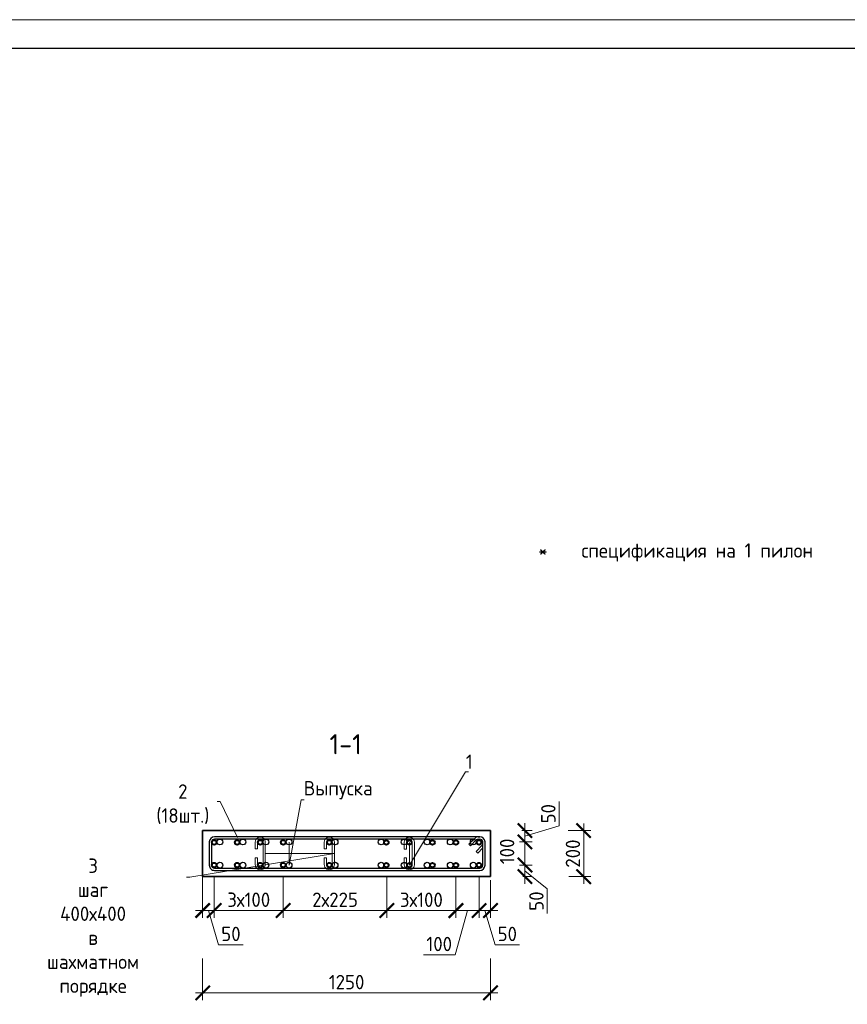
# Model space of a CAD drawing. Header units: millimetres. Extents: x 349531 to 1063351, y -131924 to 96186.
# Tile 154 of 228: x 697680 to 712055, y -53209 to -36112. Entities that reach past the tile are written whole.
import ezdxf
from ezdxf import colors
from ezdxf.entities.mleader import LeaderData, LeaderLine
from ezdxf.math import Vec2, Vec3

# ---------------------------------------------------------------- set-up
doc = ezdxf.new("R2010")
doc.units = ezdxf.units.MM
for name, color, linetype, lineweight in [('1 Стены', 3, 'Continuous', 30), ('Арм_шпильки', 143, 'Continuous', 18), ('Армирование', 3, 'Continuous', 40), ('подоснова', 151, 'Continuous', 5), ('РАЗМЕРЫ', 1, 'Continuous', 9), ('ТОНКИЕ', 7, 'Continuous', 9)]:
    doc.layers.add(name, color=color, linetype=linetype, lineweight=lineweight)
doc.layers.add('Колонна_ бетон', color=7, linetype='Continuous', lineweight=50, true_color=0xb4b496)
doc.layers.add('ТОЛСТЫЕ_ОСНОВНЫЕ', color=6, linetype='Continuous')
doc.styles.add('GOST 2.304', font='CS_Gost2304.shx')
doc.styles.add('GOST-2.304_Type-B', font='GOST_Common.ttf')
doc.dimstyles.new('мой 25', dxfattribs={"dimscale": 100, "dimtxt": 2.5, "dimasz": 2.5, "dimexe": 1.25, "dimexo": 0.625, "dimtad": 1, "dimdec": 0, "dimlfac": 0.5, "dimtxsty": 'GOST-2.304_Type-B', "dimblk": 'ARCHTICK', "dimcen": 2.5, "dimdle": 1.25, "dimaunit": 1, "dimadec": 1, "dimazin": 2, "dimtfac": 1, "dimtdec": 0, "dimtmove": 1, "dimatfit": 3, "dimfxl": 6, "dimfxlon": 1, "dimtfill": 1, "dimlwd": -1, "dimlwe": -1, "dimarcsym": 0})

# ---------------------------------------------------------------- blocks, each defined once
blk = doc.blocks.new('*U1380')
at = {"layer": 'ТОЛСТЫЕ_ОСНОВНЫЕ', "color": 6}
blk.add_lwpolyline([(20, 5), (415, 5), (415, 292), (20, 292)], close=True, dxfattribs=at)
at = {"layer": 'ТОНКИЕ'}
blk.add_lwpolyline([(0, 0), (420, 0), (420, 297), (0, 297)], close=True, dxfattribs=at)
blk = doc.blocks.new('*U555')
at = {"color": 0, "linetype": 'ByBlock', "lineweight": -2}
for p, q in [((-10, 1176.7), (-10, 12.5)), ((-10, 1169.7), (-10, 1176.7)), ((0, 1169.7), (0, 1176.7)), ((114.7, 1199.2), (12.5, 1199.2)), ((114.7, 1189.2), (12.5, 1189.2)), ((53.8, 1160.1), (28.3, 1185.6)), ((38.8, 1189.3), (60.9, 1167.2)), ((60.9, 1167.2), (53.8, 1160.1)), ((127.2, 12.5), (127.2, 1176.7)), ((137.2, 12.5), (137.2, 1176.7)), ((22, 1128.4), (-3.4, 1153.8)), ((0, 1150.4), (0, 12.5)), ((3.7, 1160.9), (29.1, 1135.5)), ((29.1, 1135.5), (22, 1128.4)), ((12.5, 0), (114.7, 0)), ((12.5, -10), (114.7, -10))]:
    blk.add_line(p, q, dxfattribs=at)
for centre, radius, start, end in [((12.5, 1176.7), 22.5, 90, 180), ((12.5, 1169.7), 22.5, 180, 225), ((12.5, 1176.7), 12.5, 90, 180), ((12.5, 1169.7), 12.5, 180, 225), ((19.5, 1176.7), 12.5, 45, 90), ((114.7, 1176.7), 22.5, 0, 90), ((114.7, 1176.7), 12.5, 0, 90), ((12.5, 12.5), 22.5, 180, 270), ((12.5, 12.5), 12.5, 180, 270), ((114.7, 12.5), 12.5, 270, 0), ((114.7, 12.5), 22.5, 270, 0)]:
    blk.add_arc(centre, radius, start, end, dxfattribs=at)
at = {"style": 'GOST 2.304', "oblique": 15, "flags": 9}
for tag, p in [('ДИАМЕТР', (-52.8, -63)), ('КЛАСС', (-53, -68.7)), ('ДЛИНА', (-52.5, -73.8)), ('ПОЗИЦИЯ', (-52.3, -58)), ('МАССА', (-52.3, -78.3))]:
    blk.add_attdef(tag, p, '', height=2.5, dxfattribs=at)
blk = doc.blocks.new('_ArchTick')
at = {"color": 0, "linetype": 'ByBlock', "const_width": 0.15}
blk.add_lwpolyline([(-0.5, -0.5), (0.5, 0.5)], dxfattribs=at)
blk = doc.blocks.new('*D549')
at = {"layer": 'DEFPOINTS', "color": 0, "transparency": 16777216}
for p in [(705858, -50191, -2880), (705658, -50390, -2880), (706456, -50390)]:
    blk.add_point(p, dxfattribs=at)
at = {"layer": 'РАЗМЕРЫ', "color": 0, "linetype": 'Continuous', "transparency": 16777216}
for p, q in [((707049, -50112), (707049, -49687)), ((706456, -50066), (706456, -50515)), ((706404, -50191), (706581, -50191)), ((706456, -50290), (707049, -50112)), ((706359, -50390), (706581, -50390))]:
    blk.add_line(p, q, dxfattribs=at)
at = {"layer": 'РАЗМЕРЫ', "color": 0, "transparency": 16777216, "xscale": 250, "yscale": 250, "zscale": 250}
for p, rotation in [((706456, -50191), 90), ((706456, -50390), 270)]:
    blk.add_blockref('_ArchTick', p, dxfattribs=dict(at, rotation=rotation))
at = {"layer": 'РАЗМЕРЫ', "color": 0, "transparency": 16777216, "insert": (706862, -49900), "char_height": 250, "attachment_point": 5, "rotation": 90, "style": 'GOST-2.304_Type-B', "bg_fill": 3, "box_fill_scale": 1.1, "bg_fill_color": 256, "bg_fill_true_color": 13158600, "bg_fill_transparency": 0}
blk.add_mtext('50', dxfattribs=at)
blk = doc.blocks.new('*D550')
at = {"layer": 'DEFPOINTS', "color": 0, "transparency": 16777216}
for p in [(705658, -50791, -2880), (706456, -50791), (706360, -50991)]:
    blk.add_point(p, dxfattribs=at)
at = {"layer": 'РАЗМЕРЫ', "color": 0, "linetype": 'Continuous', "transparency": 16777216}
for p, q in [((706456, -51116), (706456, -50666)), ((706359, -50791), (706581, -50791)), ((706456, -50891), (706842, -51205)), ((706422, -50991), (706581, -50991)), ((706842, -51205), (706842, -51630))]:
    blk.add_line(p, q, dxfattribs=at)
at = {"layer": 'РАЗМЕРЫ', "color": 0, "transparency": 16777216, "xscale": 250, "yscale": 250, "zscale": 250}
for p, rotation in [((706456, -50791), 90), ((706456, -50991), 270)]:
    blk.add_blockref('_ArchTick', p, dxfattribs=dict(at, rotation=rotation))
at = {"layer": 'РАЗМЕРЫ', "color": 0, "transparency": 16777216, "insert": (706655, -51417), "char_height": 250, "attachment_point": 5, "rotation": 90, "style": 'GOST-2.304_Type-B', "bg_fill": 3, "box_fill_scale": 1.1, "bg_fill_color": 256, "bg_fill_true_color": 13158600, "bg_fill_transparency": 0}
blk.add_mtext('50', dxfattribs=at)
blk = doc.blocks.new('*D551')
at = {"layer": 'DEFPOINTS', "color": 0, "transparency": 16777216}
for p in [(706456, -50390, 2880), (706456, -50390)]:
    blk.add_point(p, dxfattribs=at)
at = {"layer": 'РАЗМЕРЫ', "color": 0, "linetype": 'Continuous', "transparency": 16777216}
for p, q in [((706456, -50916), (706456, -50265)), ((706549, -50390), (706581, -50390)), ((706388, -50791), (706581, -50791))]:
    blk.add_line(p, q, dxfattribs=at)
at = {"layer": 'РАЗМЕРЫ', "color": 0, "transparency": 16777216, "insert": (706146, -50554), "char_height": 250, "attachment_point": 5, "rotation": 90, "style": 'GOST-2.304_Type-B', "bg_fill": 3, "box_fill_scale": 1.1, "bg_fill_color": 256, "bg_fill_true_color": 13158600, "bg_fill_transparency": 0}
blk.add_mtext('100', dxfattribs=at)
at = {"layer": 'DEFPOINTS', "color": 0, "transparency": 16777216}
blk.add_point((706325, -50791), dxfattribs=at)
at = {"layer": 'РАЗМЕРЫ', "color": 0, "transparency": 16777216, "xscale": 250, "yscale": 250, "zscale": 250}
for p, rotation in [((706456, -50390), 90), ((706456, -50791), 270)]:
    blk.add_blockref('_ArchTick', p, dxfattribs=dict(at, rotation=rotation))
blk = doc.blocks.new('*D552')
at = {"layer": 'DEFPOINTS', "color": 0, "transparency": 16777216}
for p in [(701058, -50791), (702258, -50791), (701058, -51581)]:
    blk.add_point(p, dxfattribs=at)
at = {"layer": 'РАЗМЕРЫ', "color": 0, "linetype": 'Continuous', "transparency": 16777216}
for p, q in [((701058, -50981), (701058, -51706)), ((702258, -50981), (702258, -51706)), ((702383, -51581), (700933, -51581))]:
    blk.add_line(p, q, dxfattribs=at)
at = {"layer": 'РАЗМЕРЫ', "color": 0, "transparency": 16777216, "insert": (701658, -51393), "char_height": 250, "attachment_point": 5, "style": 'GOST-2.304_Type-B', "bg_fill": 3, "box_fill_scale": 1.1, "bg_fill_color": 256, "bg_fill_true_color": 13158600, "bg_fill_transparency": 0}
blk.add_mtext('3х100', dxfattribs=at)
at = {"layer": 'РАЗМЕРЫ', "color": 0, "transparency": 16777216, "xscale": 250, "yscale": 250, "zscale": 250, "rotation": 180}
blk.add_blockref('_ArchTick', (701058, -51581), dxfattribs=at)
at = {"layer": 'РАЗМЕРЫ', "color": 0, "transparency": 16777216, "xscale": 250, "yscale": 250, "zscale": 250}
blk.add_blockref('_ArchTick', (702258, -51581), dxfattribs=at)
blk = doc.blocks.new('*D553')
at = {"layer": 'DEFPOINTS', "color": 0, "transparency": 16777216}
for p in [(702258, -50791), (704057, -50991), (704057, -51581)]:
    blk.add_point(p, dxfattribs=at)
at = {"layer": 'РАЗМЕРЫ', "color": 0, "linetype": 'Continuous', "transparency": 16777216}
for p, q in [((702258, -50981), (702258, -51706)), ((704057, -51054), (704057, -51706)), ((702133, -51581), (704182, -51581))]:
    blk.add_line(p, q, dxfattribs=at)
at = {"layer": 'РАЗМЕРЫ', "color": 0, "transparency": 16777216, "xscale": 250, "yscale": 250, "zscale": 250, "rotation": 180}
blk.add_blockref('_ArchTick', (702258, -51581), dxfattribs=at)
at = {"layer": 'РАЗМЕРЫ', "color": 0, "transparency": 16777216, "xscale": 250, "yscale": 250, "zscale": 250}
blk.add_blockref('_ArchTick', (704057, -51581), dxfattribs=at)
at = {"layer": 'РАЗМЕРЫ', "color": 0, "transparency": 16777216, "insert": (703158, -51393), "char_height": 250, "attachment_point": 5, "style": 'GOST-2.304_Type-B', "bg_fill": 3, "box_fill_scale": 1.1, "bg_fill_color": 256, "bg_fill_true_color": 13158600, "bg_fill_transparency": 0}
blk.add_mtext('2х225', dxfattribs=at)
blk = doc.blocks.new('*D554')
at = {"layer": 'DEFPOINTS', "color": 0, "transparency": 16777216}
for p in [(705658, -50791), (705858, -50991), (705858, -51581)]:
    blk.add_point(p, dxfattribs=at)
at = {"layer": 'РАЗМЕРЫ', "color": 0, "linetype": 'Continuous', "transparency": 16777216}
for p, q in [((705658, -50981), (705658, -51706)), ((705858, -51054), (705858, -51706)), ((705533, -51581), (705983, -51581)), ((705758, -51581), (705936, -52174)), ((705936, -52174), (706361, -52174))]:
    blk.add_line(p, q, dxfattribs=at)
at = {"layer": 'РАЗМЕРЫ', "color": 0, "transparency": 16777216, "xscale": 250, "yscale": 250, "zscale": 250, "rotation": 180}
blk.add_blockref('_ArchTick', (705658, -51581), dxfattribs=at)
at = {"layer": 'РАЗМЕРЫ', "color": 0, "transparency": 16777216, "xscale": 250, "yscale": 250, "zscale": 250}
blk.add_blockref('_ArchTick', (705858, -51581), dxfattribs=at)
at = {"layer": 'РАЗМЕРЫ', "color": 0, "transparency": 16777216, "insert": (706149, -51987), "char_height": 250, "attachment_point": 5, "style": 'GOST-2.304_Type-B', "bg_fill": 3, "box_fill_scale": 1.1, "bg_fill_color": 256, "bg_fill_true_color": 13158600, "bg_fill_transparency": 0}
blk.add_mtext('50', dxfattribs=at)
blk = doc.blocks.new('*U518')
for p, q in [((-8, 0), (-7.4, 4.7)), ((-7.4, 4.7), (-5.6, 9)), ((-5.6, 9), (-2.7, 12.7)), ((-2.7, 12.7), (1, 15.6)), ((1, 15.6), (5.3, 17.4)), ((5.3, 17.4), (10, 18)), ((34, 18), (10, 18)), ((10, 10), (34, 10)), ((34, 10), (34, 18)), ((66, 18), (90, 18)), ((66, 10), (66, 18)), ((90, 10), (66, 10)), ((94.7, 17.4), (90, 18)), ((99, 15.6), (94.7, 17.4)), ((102.7, 12.7), (99, 15.6)), ((105.6, 9), (102.7, 12.7)), ((107.4, 4.7), (105.6, 9)), ((108, 0), (107.4, 4.7)), ((107.4, -4.7), (108, 0)), ((-7.4, -4.7), (-8, 0)), ((-5.6, -9), (-7.4, -4.7)), ((-2.7, -12.7), (-5.6, -9)), ((1, -15.6), (-2.7, -12.7)), ((5.3, -17.4), (1, -15.6)), ((10, -18), (5.3, -17.4)), ((10, -18), (90, -18)), ((90, -18), (94.7, -17.4)), ((94.7, -17.4), (99, -15.6)), ((99, -15.6), (102.7, -12.7)), ((102.7, -12.7), (105.6, -9)), ((105.6, -9), (107.4, -4.7))]:
    blk.add_line(p, q)
at = {"color": 0, "linetype": 'ByBlock', "lineweight": -2}
for p, q in [((0, 0), (0.3, 2.6)), ((0.3, 2.6), (1.3, 5)), ((1.3, 5), (2.9, 7.1)), ((2.9, 7.1), (5, 8.7)), ((5, 8.7), (7.4, 9.7)), ((7.4, 9.7), (10, 10)), ((92.6, 9.7), (90, 10)), ((95, 8.7), (92.6, 9.7)), ((97.1, 7.1), (95, 8.7)), ((98.7, 5), (97.1, 7.1)), ((99.7, 2.6), (98.7, 5)), ((100, 0), (99.7, 2.6)), ((99.7, -2.6), (100, 0)), ((0.3, -2.6), (0, 0)), ((1.3, -5), (0.3, -2.6)), ((2.9, -7.1), (1.3, -5)), ((5, -8.7), (2.9, -7.1)), ((7.4, -9.7), (5, -8.7)), ((10, -10), (7.4, -9.7)), ((10, -10), (90, -10)), ((90, -10), (92.6, -9.7)), ((92.6, -9.7), (95, -8.7)), ((95, -8.7), (97.1, -7.1)), ((97.1, -7.1), (98.7, -5)), ((98.7, -5), (99.7, -2.6))]:
    blk.add_line(p, q, dxfattribs=at)
at = {"style": 'GOST 2.304', "oblique": 15, "flags": 9}
for tag, p in [('ДИАМЕТР', (117.8, -62.2)), ('ДЛИНА', (118.1, -72.5)), ('ПОЗИЦИЯ', (118, -56.6)), ('КЛАСС', (118, -67.8)), ('МАССА', (118.7, -78.2))]:
    blk.add_attdef(tag, p, '', height=2.5, dxfattribs=at)
blk = doc.blocks.new('_None')
blk = doc.blocks.new('*D556')
at = {"layer": 'DEFPOINTS', "color": 0, "transparency": 16777216}
for p in [(704057, -50792), (705257, -50792), (704057, -51582)]:
    blk.add_point(p, dxfattribs=at)
at = {"layer": 'РАЗМЕРЫ', "color": 0, "linetype": 'Continuous', "transparency": 16777216}
for p, q in [((704057, -50982), (704057, -51707)), ((705257, -50982), (705257, -51707)), ((705382, -51582), (703932, -51582))]:
    blk.add_line(p, q, dxfattribs=at)
at = {"layer": 'РАЗМЕРЫ', "color": 0, "transparency": 16777216, "insert": (704657, -51394), "char_height": 250, "attachment_point": 5, "style": 'GOST-2.304_Type-B', "bg_fill": 3, "box_fill_scale": 1.1, "bg_fill_color": 256, "bg_fill_true_color": 13158600, "bg_fill_transparency": 0}
blk.add_mtext('3х100', dxfattribs=at)
at = {"layer": 'РАЗМЕРЫ', "color": 0, "transparency": 16777216, "xscale": 250, "yscale": 250, "zscale": 250, "rotation": 180}
blk.add_blockref('_ArchTick', (704057, -51582), dxfattribs=at)
at = {"layer": 'РАЗМЕРЫ', "color": 0, "transparency": 16777216, "xscale": 250, "yscale": 250, "zscale": 250}
blk.add_blockref('_ArchTick', (705257, -51582), dxfattribs=at)
blk = doc.blocks.new('*D557')
at = {"layer": 'DEFPOINTS', "color": 0, "transparency": 16777216}
for p in [(705257, -50794), (705658, -51060), (705658, -51581)]:
    blk.add_point(p, dxfattribs=at)
at = {"layer": 'РАЗМЕРЫ', "color": 0, "linetype": 'Continuous', "transparency": 16777216}
for p, q in [((705257, -50981), (705257, -51706)), ((705658, -51122), (705658, -51706)), ((705132, -51581), (705783, -51581)), ((705458, -51581), (705242, -52349)), ((705242, -52349), (704692, -52349))]:
    blk.add_line(p, q, dxfattribs=at)
at = {"layer": 'РАЗМЕРЫ', "color": 0, "transparency": 16777216, "xscale": 250, "yscale": 250, "zscale": 250, "rotation": 180}
blk.add_blockref('_ArchTick', (705257, -51581), dxfattribs=at)
at = {"layer": 'РАЗМЕРЫ', "color": 0, "transparency": 16777216, "xscale": 250, "yscale": 250, "zscale": 250}
blk.add_blockref('_ArchTick', (705658, -51581), dxfattribs=at)
at = {"layer": 'РАЗМЕРЫ', "color": 0, "transparency": 16777216, "insert": (704967, -52162), "char_height": 250, "attachment_point": 5, "style": 'GOST-2.304_Type-B', "bg_fill": 3, "box_fill_scale": 1.1, "bg_fill_color": 256, "bg_fill_true_color": 13158600, "bg_fill_transparency": 0}
blk.add_mtext('100', dxfattribs=at)
blk = doc.blocks.new('*D558')
at = {"layer": 'DEFPOINTS', "color": 0, "transparency": 16777216}
for p in [(700858, -50791), (701058, -50991), (701058, -51581)]:
    blk.add_point(p, dxfattribs=at)
at = {"layer": 'РАЗМЕРЫ', "color": 0, "linetype": 'Continuous', "transparency": 16777216}
for p, q in [((700858, -50981), (700858, -51706)), ((701058, -51054), (701058, -51706)), ((700733, -51581), (701183, -51581)), ((700958, -51581), (701136, -52174)), ((701136, -52174), (701561, -52174))]:
    blk.add_line(p, q, dxfattribs=at)
at = {"layer": 'РАЗМЕРЫ', "color": 0, "transparency": 16777216, "xscale": 250, "yscale": 250, "zscale": 250, "rotation": 180}
blk.add_blockref('_ArchTick', (700858, -51581), dxfattribs=at)
at = {"layer": 'РАЗМЕРЫ', "color": 0, "transparency": 16777216, "xscale": 250, "yscale": 250, "zscale": 250}
blk.add_blockref('_ArchTick', (701058, -51581), dxfattribs=at)
at = {"layer": 'РАЗМЕРЫ', "color": 0, "transparency": 16777216, "insert": (701349, -51987), "char_height": 250, "attachment_point": 5, "style": 'GOST-2.304_Type-B', "bg_fill": 3, "box_fill_scale": 1.1, "bg_fill_color": 256, "bg_fill_true_color": 13158600, "bg_fill_transparency": 0}
blk.add_mtext('50', dxfattribs=at)
blk = doc.blocks.new('*D1541')
at = {"layer": 'DEFPOINTS', "color": 0, "transparency": 16777216}
for p in [(705858, -50591), (700858, -50664), (705858, -53011)]:
    blk.add_point(p, dxfattribs=at)
at = {"layer": 'РАЗМЕРЫ', "color": 0, "linetype": 'Continuous', "transparency": 16777216}
for p, q in [((700858, -52411), (700858, -53136)), ((705858, -52411), (705858, -53136)), ((700733, -53011), (705983, -53011))]:
    blk.add_line(p, q, dxfattribs=at)
at = {"layer": 'РАЗМЕРЫ', "color": 0, "transparency": 16777216, "xscale": 250, "yscale": 250, "zscale": 250, "rotation": 180}
blk.add_blockref('_ArchTick', (700858, -53011), dxfattribs=at)
at = {"layer": 'РАЗМЕРЫ', "color": 0, "transparency": 16777216, "xscale": 250, "yscale": 250, "zscale": 250}
blk.add_blockref('_ArchTick', (705858, -53011), dxfattribs=at)
at = {"layer": 'РАЗМЕРЫ', "color": 0, "transparency": 16777216, "insert": (703358, -52824), "char_height": 250, "attachment_point": 5, "style": 'GOST-2.304_Type-B', "bg_fill": 3, "box_fill_scale": 1.1, "bg_fill_color": 256, "bg_fill_true_color": 13158600, "bg_fill_transparency": 0}
blk.add_mtext('1250', dxfattribs=at)
blk = doc.blocks.new('*D1542')
at = {"layer": 'DEFPOINTS', "color": 0, "transparency": 16777216}
for p in [(705750, -50192, -2880), (707476, -50192), (705811, -50992, -2880)]:
    blk.add_point(p, dxfattribs=at)
at = {"layer": 'РАЗМЕРЫ', "color": 0, "linetype": 'Continuous', "transparency": 16777216}
for p, q in [((707476, -51117), (707476, -50067)), ((707209, -50192), (707601, -50192)), ((707218, -50992), (707601, -50992))]:
    blk.add_line(p, q, dxfattribs=at)
at = {"layer": 'РАЗМЕРЫ', "color": 0, "transparency": 16777216, "xscale": 250, "yscale": 250, "zscale": 250}
for p, rotation in [((707476, -50192), 90), ((707476, -50992), 270)]:
    blk.add_blockref('_ArchTick', p, dxfattribs=dict(at, rotation=rotation))
at = {"layer": 'РАЗМЕРЫ', "color": 0, "transparency": 16777216, "insert": (707289, -50592), "char_height": 250, "attachment_point": 5, "rotation": 90, "style": 'GOST-2.304_Type-B', "bg_fill": 3, "box_fill_scale": 1.1, "bg_fill_color": 256, "bg_fill_true_color": 13158600, "bg_fill_transparency": 0}
blk.add_mtext('200', dxfattribs=at)

msp = doc.modelspace()

# ---------------------------------------------------------------- linework, layer by layer
at = {"layer": '1 Стены', "color": 252, "lineweight": 0, "true_color": 0x939598}
for p, q in [((700858.2, -50991.6, -2880), (700858.2, -50191.6, -2880)), ((700858.2, -50191.6, -2880), (705858.2, -50191.6, -2880)), ((705858.2, -50991.6, -2880), (700858.2, -50991.6, -2880))]:
    msp.add_line(p, q, dxfattribs=at)
at = {"layer": 'Армирование', "color": 3}
for centre in [(701058.2, -50397.6, -2880), (701458.2, -50397.6, -2880), (701858.2, -50397.6, -2880), (702258.2, -50397.6, -2880), (703058.2, -50397.6, -2880), (704048.1, -50399, -2880), (704448.1, -50399, -2880), (704848.1, -50399, -2880), (705256.9, -50399, -2880), (705658.2, -50397.6, -2880), (701058.2, -50791, -2880), (704448.1, -50792.4, -2880), (704848.1, -50792.4, -2880), (705256.9, -50792.4, -2880), (705658.2, -50791, -2880)]:
    msp.add_circle(centre, 40, dxfattribs=at)
at = {"layer": 'Колонна_ бетон', "color": 180, "linetype": 'Continuous', "lineweight": 35, "transparency": 33554687}
for p, q in [((700858.2, -50191), (705858.2, -50191)), ((700858.2, -50191), (700858.2, -50991)), ((705858.2, -50991), (705858.2, -50191)), ((700858.2, -50991), (705858.2, -50991))]:
    msp.add_line(p, q, dxfattribs=at)
at = {"layer": 'РАЗМЕРЫ', "color": 252, "linetype": 'Continuous', "lineweight": 30, "true_color": 0x939598}
for centre in [(701158.1, -50391, -2880), (701558.1, -50391, -2880), (701958.1, -50391, -2880), (702358.1, -50391, -2880), (703158.1, -50391, -2880), (703958.1, -50391, -2880), (704358.1, -50391, -2880), (704758.1, -50391, -2880), (705158.1, -50391, -2880), (705558.1, -50391, -2880), (701158.1, -50792.4, -2880), (701558.1, -50792.4, -2880), (701958.1, -50792.4, -2880), (702358.1, -50792.4, -2880), (703158.1, -50792.4, -2880), (703958.1, -50792.4, -2880), (704358.1, -50792.4, -2880), (704758.1, -50792.4, -2880), (705158.1, -50792.4, -2880), (705558.1, -50792.4, -2880)]:
    msp.add_circle(centre, 50, dxfattribs=at)

# ---------------------------------------------------------------- block references
at = {"xscale": 100, "yscale": 100, "zscale": 100}
msp.add_blockref('*U1380', (683333.2, -65811.7), dxfattribs=at)
at = {"lineweight": 30, "xscale": 3.959999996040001, "yscale": 3.959999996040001, "zscale": 3.959999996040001, "rotation": 269.9999999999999}
msp.add_blockref('*U555', (701013.6, -50341, -2880), dxfattribs=at)
at = {"layer": 'Арм_шпильки', "color": 3, "xscale": 4.875, "yscale": 4.875, "zscale": 4.875, "rotation": 89.99999999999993}
msp.add_blockref('*U518', (704448.1, -50834.2, -2880), dxfattribs=at)

# ---------------------------------------------------------------- texts
at = {"ltscale": 100, "insert": (706437, -45203.2), "char_height": 250, "width": 17398.124, "attachment_point": 1, "style": 'GOST-2.304_Type-B'}
msp.add_mtext('\\pxi-3,l4,t4;*^Iспецификация на 1 пилон', dxfattribs=at)
at = {"layer": 'РАЗМЕРЫ', "insert": (703342.5, -48692.8, -2880), "char_height": 350, "attachment_point": 5, "style": 'GOST-2.304_Type-B'}
msp.add_mtext_dynamic_manual_height_columns('1-1', width=3941.213, gutter_width=625, heights=[0], dxfattribs=at)

# ---------------------------------------------------------------- leaders
at = {"layer": 'подоснова'}
ml = msp.add_multileader_mtext('Standard', dxfattribs=at)
ml.set_content('2 (18шт.)', color=256, style='GOST-2.304_Type-B')
ml.set_leader_properties(color=256, linetype='ByLayer', lineweight=15)
ml.set_arrow_properties(name='NONE')
ml.build(insert=Vec2(0, 0))
ml.multileader.update_dxf_attribs({"text_left_attachment_type": 6, "text_right_attachment_type": 6, "dogleg_length": 10, "arrow_head_size": 18})
ctx = ml.context
ctx.base_point, ctx.char_height, ctx.arrow_head_size, ctx.landing_gap_size, ctx.plane_origin = Vec3(699876.1, -49689.6, -2880), 250, 18, 20, Vec3(697773.2, -49143.5, -2880)
ctx.left_attachment, ctx.right_attachment, ctx.text_align_type = 6, 6, 1
notes = []
notes.append((ctx, [(1, (1, 1, 0), (701161.7, -49689.6, -2880), (-1, 0), 10, [(0, [(701463, -50313, -2880)], 0, [])])]))
ctx.mtext.insert, ctx.mtext.width, ctx.mtext.alignment, ctx.mtext.flow_direction = Vec3(700513.9, -49389.6, -2880), 22.898, 2, 5
for ctx, leaders in notes:
    for number, flags, end, landing, length, lines in leaders:
        leader = LeaderData()
        leader.index, (leader.has_last_leader_line, leader.has_dogleg_vector, leader.attachment_direction) = number, flags
        leader.last_leader_point, leader.dogleg_vector, leader.dogleg_length = Vec3(end), Vec3(landing), length
        for number, points, colour, breaks in lines:
            line = LeaderLine()
            line.index, line.vertices, line.color, line.breaks = number, Vec3.list(points), colors.encode_raw_color(colour), breaks
            leader.lines.append(line)
        ctx.leaders.append(leader)

# ---------------------------------------------------------------- next in the draw order: dimensions: what is measured, and where the dimension line sits
at = {"layer": 'РАЗМЕРЫ'}
dim = msp.add_linear_dim(base=(706455.5, -50389.6), p1=(705858.2, -50191, -2880), p2=(705658.2, -50389.6, -2880), angle=90, dimstyle='мой 25', override={"dimlfac": 0.25}, dxfattribs=at)
dim.commit()
dim.dimension.update_dxf_attribs({"geometry": '*D549', "text_midpoint": (706861.8, -50049.7)})
dim = msp.add_linear_dim(base=(706455.5, -50791), p1=(706359.7, -50991), p2=(705658.2, -50791, -2880), angle=90, dimstyle='мой 25', override={"dimlfac": 0.25}, dxfattribs=at)
dim.commit()
dim.dimension.update_dxf_attribs({"geometry": '*D550', "text_midpoint": (706842, -51267), "dimtype": 160})
dim = msp.add_linear_dim(base=(701058.2, -51580.6, -2880), p1=(702258.2, -50791, -2880), p2=(701058.2, -50791, -2880), angle=180, text='3х100', dimstyle='мой 25', override={"dimlfac": 0.25}, dxfattribs=at)
dim.commit()
dim.dimension.update_dxf_attribs({"geometry": '*D552', "text_midpoint": (701658.2, -51580.6, -2880), "dimtype": 160})

# ---------------------------------------------------------------- next in the draw order: linework, layer by layer
at = {"layer": 'Армирование', "color": 3}
for centre in [(701458.2, -50791, -2880), (701858.2, -50791, -2880)]:
    msp.add_circle(centre, 40, dxfattribs=at)

# ---------------------------------------------------------------- next in the draw order: block references
at = {"layer": 'Арм_шпильки', "color": 3, "xscale": 4.875, "yscale": 4.875, "zscale": 4.875, "rotation": 89.99999999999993}
msp.add_blockref('*U518', (701858.2, -50832.8, -2880), dxfattribs=at)

# ---------------------------------------------------------------- next in the draw order: dimensions: what is measured, and where the dimension line sits
at = {"layer": 'РАЗМЕРЫ'}
dim = msp.add_linear_dim(base=(706455.5, -50389.6, -2880), p1=(706325.2, -50791, -2880), p2=(706455.5, -50389.6), angle=90, dimstyle='мой 25', override={"dimlfac": 0.25}, dxfattribs=at)
dim.commit()
dim.dimension.update_dxf_attribs({"geometry": '*D551', "text_midpoint": (706334, -50553.9, -2880), "dimtype": 160})
dim = msp.add_linear_dim(base=(704056.9, -51580.6, -2880), p1=(702258.2, -50791, -2880), p2=(704056.9, -50991, -2880), angle=180, text='2х225', dimstyle='мой 25', override={"dimlfac": 0.25}, dxfattribs=at)
dim.commit()
dim.dimension.update_dxf_attribs({"geometry": '*D553', "text_midpoint": (703157.6, -51393.1, -2880)})

# ---------------------------------------------------------------- next in the draw order: linework, layer by layer
at = {"layer": 'Армирование', "color": 3}
for centre in [(702258.2, -50791, -2880), (703058.2, -50791, -2880), (704048.1, -50792.4, -2880)]:
    msp.add_circle(centre, 40, dxfattribs=at)

# ---------------------------------------------------------------- next in the draw order: block references
at = {"layer": 'Арм_шпильки', "color": 3, "xscale": 4.875, "yscale": 4.875, "zscale": 4.875, "rotation": 89.99999999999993}
msp.add_blockref('*U518', (703058.2, -50832.8, -2880), dxfattribs=at)

# ---------------------------------------------------------------- next in the draw order: dimensions: what is measured, and where the dimension line sits
at = {"layer": 'РАЗМЕРЫ'}
dim = msp.add_linear_dim(base=(705858.2, -51580.6, -2880), p1=(705658.2, -50791, -2880), p2=(705858.2, -50991, -2880), angle=180, dimstyle='мой 25', override={"dimlfac": 0.25}, dxfattribs=at)
dim.commit()
dim.dimension.update_dxf_attribs({"geometry": '*D554', "text_midpoint": (705998.8, -51986.8, -2880)})

# ---------------------------------------------------------------- next in the draw order: leaders
at = {"layer": 'подоснова'}
ml = msp.add_multileader_mtext('Standard', dxfattribs=at)
ml.set_content('Выпуска ', color=256, style='GOST-2.304_Type-B')
ml.set_leader_properties(color=256, linetype='ByLayer', lineweight=15)
ml.set_arrow_properties(name='NONE')
ml.build(insert=Vec2(0, 0))
ml.multileader.update_dxf_attribs({"text_left_attachment_type": 6, "text_right_attachment_type": 6, "dogleg_length": 10, "arrow_head_size": 18})
ctx = ml.context
ctx.base_point, ctx.char_height, ctx.arrow_head_size, ctx.landing_gap_size, ctx.plane_origin = Vec3(702580.2, -49657.5, -2880), 250, 18, 20, Vec3(700481.5, -47972.6, -2880)
ctx.left_attachment, ctx.right_attachment, ctx.text_align_type = 6, 6, 1
notes = []
notes.append((ctx, [(0, (1, 1, 0), (702570.2, -49657.5, -2880), (1, 0), 10, [(1, [(702358.1, -50391, -2880), (702358.1, -50792.4, -2880)], 0, [])])]))
ctx.mtext.insert, ctx.mtext.width, ctx.mtext.alignment, ctx.mtext.flow_direction = Vec3(703212.7, -49332.5, -2880), 22.898, 2, 5
ml = msp.add_multileader_mtext('Standard', dxfattribs=at)
ml.set_content('3 шаг 400х400 \\Pв шахматном порядке ', color=256, style='GOST-2.304_Type-B')
ml.set_leader_properties(color=256, linetype='ByLayer', lineweight=15)
ml.set_arrow_properties(name='NONE')
ml.build(insert=Vec2(0, 0))
ml.multileader.update_dxf_attribs({"text_left_attachment_type": 6, "text_right_attachment_type": 6, "dogleg_length": 10, "arrow_head_size": 18})
ctx = ml.context
ctx.base_point, ctx.char_height, ctx.arrow_head_size, ctx.landing_gap_size, ctx.plane_origin = Vec3(697286.9, -51002.9, -2880), 250, 18, 20, Vec3(700261, -51298, -2880)
ctx.left_attachment, ctx.right_attachment, ctx.text_align_type = 6, 6, 1
notes.append((ctx, [(1, (1, 1, 0), (700633.1, -51002.9, -2880), (-1, 0), 10, [(1, [(701946, -50589.1, -2880), (703146, -50589.1, -2880)], 0, [])])]))
ctx.mtext.insert, ctx.mtext.width, ctx.mtext.alignment, ctx.mtext.flow_direction = Vec3(698955, -50677.9, -2880), 22.898, 2, 5
for ctx, leaders in notes:
    for number, flags, end, landing, length, lines in leaders:
        leader = LeaderData()
        leader.index, (leader.has_last_leader_line, leader.has_dogleg_vector, leader.attachment_direction) = number, flags
        leader.last_leader_point, leader.dogleg_vector, leader.dogleg_length = Vec3(end), Vec3(landing), length
        for number, points, colour, breaks in lines:
            line = LeaderLine()
            line.index, line.vertices, line.color, line.breaks = number, Vec3.list(points), colors.encode_raw_color(colour), breaks
            leader.lines.append(line)
        ctx.leaders.append(leader)

# ---------------------------------------------------------------- next in the draw order: dimensions: what is measured, and where the dimension line sits
at = {"layer": 'РАЗМЕРЫ'}
dim = msp.add_linear_dim(base=(701058.2, -51580.6, -2880), p1=(700858.2, -50791, -2880), p2=(701058.2, -50991, -2880), angle=180, dimstyle='мой 25', override={"dimlfac": 0.25}, dxfattribs=at)
dim.commit()
dim.dimension.update_dxf_attribs({"geometry": '*D558', "text_midpoint": (701198.9, -51986.8, -2880)})

# ---------------------------------------------------------------- next in the draw order: leaders
at = {"layer": 'подоснова'}
ml = msp.add_multileader_mtext('Standard', dxfattribs=at)
ml.set_content('1 ', color=256, style='GOST-2.304_Type-B')
ml.set_leader_properties(color=256, linetype='ByLayer', lineweight=15)
ml.set_arrow_properties(name='NONE')
ml.build(insert=Vec2(0, 0))
ml.multileader.update_dxf_attribs({"text_left_attachment_type": 6, "text_right_attachment_type": 6, "dogleg_length": 10, "arrow_head_size": 18})
ctx = ml.context
ctx.base_point, ctx.char_height, ctx.arrow_head_size, ctx.landing_gap_size, ctx.plane_origin = Vec3(705431.2, -49171.1, -2880), 250, 18, 20, Vec3(702677.6, -47868.6, -2880)
ctx.left_attachment, ctx.right_attachment, ctx.text_align_type = 6, 6, 1
notes = []
notes.append((ctx, [(0, (1, 1, 0), (705421.2, -49171.1, -2880), (1, 0), 10, [(1, [(704448.1, -50399, -2880), (704448.1, -50792.4, -2880)], 0, [])])]))
ctx.mtext.insert, ctx.mtext.width, ctx.mtext.alignment, ctx.mtext.flow_direction = Vec3(705488.7, -48871.1, -2880), 22.898, 2, 5
for ctx, leaders in notes:
    for number, flags, end, landing, length, lines in leaders:
        leader = LeaderData()
        leader.index, (leader.has_last_leader_line, leader.has_dogleg_vector, leader.attachment_direction) = number, flags
        leader.last_leader_point, leader.dogleg_vector, leader.dogleg_length = Vec3(end), Vec3(landing), length
        for number, points, colour, breaks in lines:
            line = LeaderLine()
            line.index, line.vertices, line.color, line.breaks = number, Vec3.list(points), colors.encode_raw_color(colour), breaks
            leader.lines.append(line)
        ctx.leaders.append(leader)

# ---------------------------------------------------------------- next in the draw order: dimensions: what is measured, and where the dimension line sits
at = {"layer": 'РАЗМЕРЫ'}
dim = msp.add_linear_dim(base=(704056.9, -51581.9, -2880), p1=(705256.9, -50792.4, -2880), p2=(704056.9, -50792.4, -2880), angle=180, text='3х100', dimstyle='мой 25', override={"dimlfac": 0.25}, dxfattribs=at)
dim.commit()
dim.dimension.update_dxf_attribs({"geometry": '*D556', "text_midpoint": (704656.9, -51581.9, -2880), "dimtype": 160})

# ---------------------------------------------------------------- next in the draw order: dimensions: what is measured, and where the dimension line sits
dim = msp.add_linear_dim(base=(705658.2, -51580.6, -2880), p1=(705256.9, -50794.4, -2880), p2=(705658.2, -51060, -2880), angle=180, dimstyle='мой 25', override={"dimlfac": 0.25}, dxfattribs=at)
dim.commit()
dim.dimension.update_dxf_attribs({"geometry": '*D557', "text_midpoint": (705179.8, -52349.3, -2880), "dimtype": 160})

# ---------------------------------------------------------------- next in the draw order: dimensions: what is measured, and where the dimension line sits
dim = msp.add_linear_dim(base=(705858.2, -53011.1), p1=(700858.2, -50664.3), p2=(705858.2, -50591), dimstyle='мой 25', override={"dimlfac": 0.25}, dxfattribs=at)
dim.commit()
dim.dimension.update_dxf_attribs({"geometry": '*D1541', "text_midpoint": (703358.2, -52823.6)})

# ---------------------------------------------------------------- next in the draw order: dimensions: what is measured, and where the dimension line sits
dim = msp.add_linear_dim(base=(707476.1, -50191.6), p1=(705811.1, -50991.6, -2880), p2=(705750, -50191.6, -2880), angle=90, dimstyle='мой 25', override={"dimlfac": 0.25}, dxfattribs=at)
dim.commit()
dim.dimension.update_dxf_attribs({"geometry": '*D1542', "text_midpoint": (707288.6, -50591.6)})

doc.saveas('drawing.dxf')
